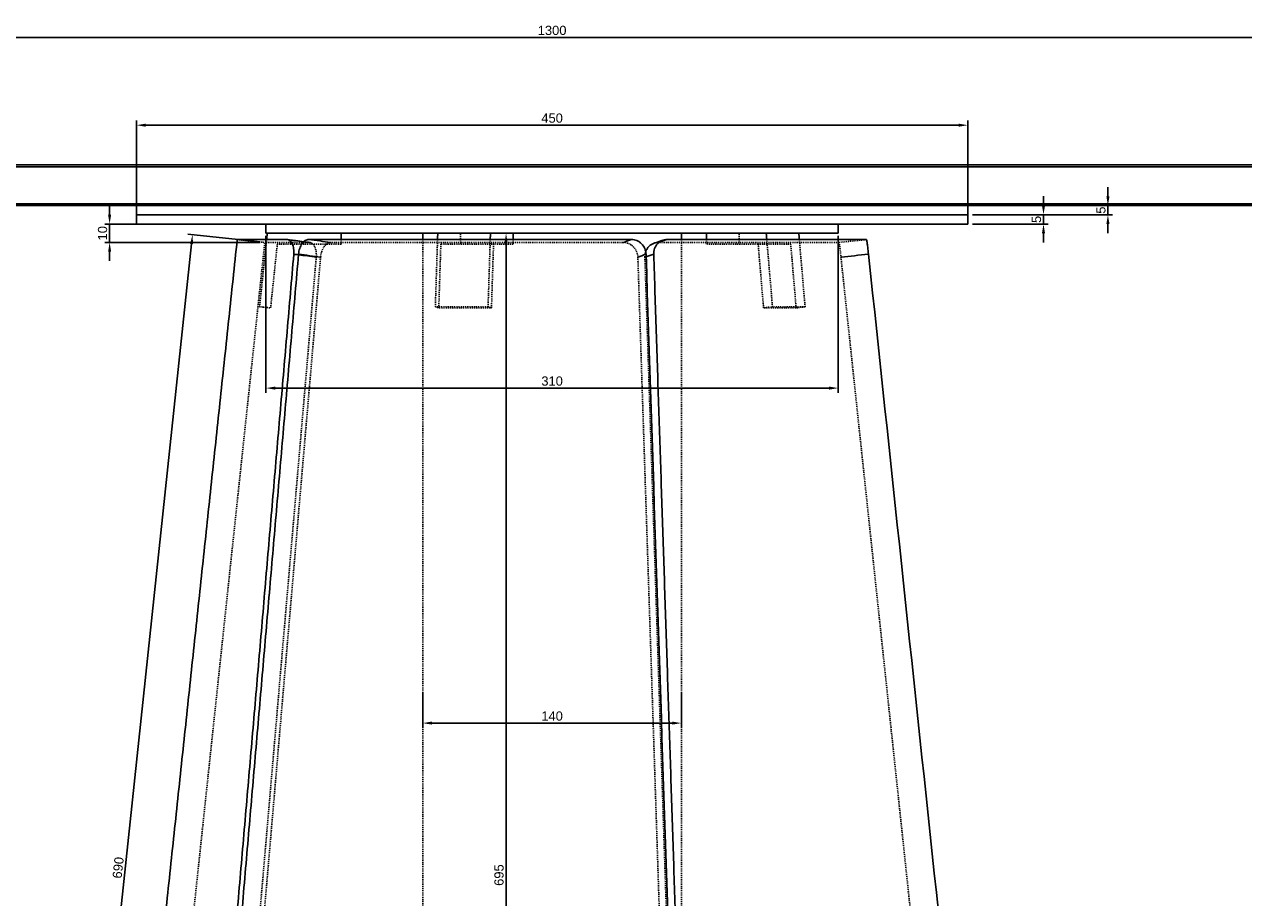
# Model space of a CAD drawing. Header units: millimetres. Extents: x -3463 to -1901, y 5135 to 6081.
# Tile 3 of 4: x -2898 to -2238, y 5608 to 6081. Entities that reach past the tile are written whole.
import ezdxf

# ---------------------------------------------------------------- set-up
doc = ezdxf.new("R2010")
doc.units = ezdxf.units.MM
doc.header["$MEASUREMENT"] = 0
doc.linetypes.add('Hidden', pattern=[1, 0.5, -0.5])
for name, color, linetype, true_color in [('20190212_BENT GLASS tables$CURVES$dimensions', 176, 'Continuous', 0x000080), ('offen', 8, 'Hidden', 0x7f7f7f), ('Zeichnung$Kanten', 178, 'Continuous', 0x000000), ('Zeichnung$Mittellinien', 178, 'Continuous', 0x000000)]:
    doc.layers.add(name, color=color, linetype=linetype, true_color=true_color)
doc.styles.add('Arial', font='txt')
doc.dimstyles.new('Default', dxfattribs={"dimscale": 5, "dimtxt": 1, "dimasz": 1, "dimexe": 0.5, "dimexo": 0.5, "dimgap": 0.25, "dimtad": 1, "dimtoh": 1, "dimdec": 0, "dimzin": 1, "dimdsep": 46, "dimtxsty": 'Arial', "dimcen": 0.5, "dimadec": 0, "dimazin": 0, "dimtfac": 1, "dimtdec": 4, "dimtix": 1, "dimtmove": 1, "dimatfit": 3, "dimfxl": 1, "dimtolj": 1, "dimtzin": 1, "dimarcsym": 0})

# ---------------------------------------------------------------- blocks, each defined once
blk = doc.blocks.new('*D1')
at = {"layer": '20190212_BENT GLASS tables$CURVES$dimensions', "color": 0, "lineweight": -2}
for p, q in [((-2860.06, 5982.44), (-2992.06, 5982.44)), ((-2989.56, 5267.44), (-2989.56, 5977.44)), ((-2860.06, 5262.44), (-2992.06, 5262.44))]:
    blk.add_line(p, q, dxfattribs=at)
at = {"layer": '20190212_BENT GLASS tables$CURVES$dimensions', "color": 0}
for points in [[(-2988.72, 5977.44), (-2990.39, 5977.44), (-2989.56, 5982.44)], [(-2990.39, 5267.44), (-2988.72, 5267.44), (-2989.56, 5262.44)]]:
    blk.add_solid(points, dxfattribs=at)
at = {"layer": 'Defpoints', "color": 0}
for p in [(-2989.56, 5982.44), (-2857.56, 5982.44), (-2857.56, 5262.44)]:
    blk.add_point(p, dxfattribs=at)
at = {"layer": '20190212_BENT GLASS tables$CURVES$dimensions', "color": 0, "insert": (-2993.36, 5622.44), "char_height": 5, "attachment_point": 5, "rotation": 90, "style": 'Arial'}
blk.add_mtext('\\A1;720', dxfattribs=at)
blk = doc.blocks.new('*D4')
at = {"layer": '20190212_BENT GLASS tables$CURVES$dimensions', "color": 0, "lineweight": -2}
for p, q in [((-2852.09, 5977.44), (-2852.09, 5982.44)), ((-2770.59, 5972.44), (-2854.59, 5972.44)), ((-2852.09, 5962.44), (-2852.09, 5972.44)), ((-2770.59, 5962.44), (-2854.59, 5962.44)), ((-2852.09, 5957.44), (-2852.09, 5952.44))]:
    blk.add_line(p, q, dxfattribs=at)
at = {"layer": '20190212_BENT GLASS tables$CURVES$dimensions', "color": 0}
for points in [[(-2852.92, 5977.44), (-2851.25, 5977.44), (-2852.09, 5972.44)], [(-2851.25, 5957.44), (-2852.92, 5957.44), (-2852.09, 5962.44)]]:
    blk.add_solid(points, dxfattribs=at)
at = {"layer": 'Defpoints', "color": 0}
for p in [(-2852.09, 5972.44), (-2768.09, 5972.44), (-2768.09, 5962.44)]:
    blk.add_point(p, dxfattribs=at)
at = {"layer": '20190212_BENT GLASS tables$CURVES$dimensions', "color": 0, "insert": (-2855.89, 5967.44), "char_height": 5, "attachment_point": 5, "rotation": 90, "style": 'Arial'}
blk.add_mtext('\\A1;10', dxfattribs=at)
blk = doc.blocks.new('*D8')
at = {"layer": '20190212_BENT GLASS tables$CURVES$dimensions', "color": 0, "lineweight": -2}
for p, q in [((-2626.99, 5967.44), (-2639.99, 5967.44)), ((-2637.49, 5277.44), (-2637.49, 5962.44)), ((-2626.99, 5272.44), (-2639.99, 5272.44))]:
    blk.add_line(p, q, dxfattribs=at)
at = {"layer": '20190212_BENT GLASS tables$CURVES$dimensions', "color": 0}
for points in [[(-2636.66, 5962.44), (-2638.32, 5962.44), (-2637.49, 5967.44)], [(-2638.32, 5277.44), (-2636.66, 5277.44), (-2637.49, 5272.44)]]:
    blk.add_solid(points, dxfattribs=at)
at = {"layer": 'Defpoints', "color": 0}
for p in [(-2637.49, 5967.44), (-2624.49, 5967.44), (-2624.49, 5272.44)]:
    blk.add_point(p, dxfattribs=at)
at = {"layer": '20190212_BENT GLASS tables$CURVES$dimensions', "color": 0, "insert": (-2641.29, 5619.94), "char_height": 5, "attachment_point": 5, "rotation": 90, "style": 'Arial'}
blk.add_mtext('\\A1;695', dxfattribs=at)
blk = doc.blocks.new('*D9')
at = {"layer": '20190212_BENT GLASS tables$CURVES$dimensions', "color": 0, "lineweight": -2}
for p, q in [((-2682.56, 5718.72), (-2682.56, 5699.72)), ((-2542.56, 5718.72), (-2542.56, 5699.72)), ((-2677.56, 5702.22), (-2547.56, 5702.22))]:
    blk.add_line(p, q, dxfattribs=at)
at = {"layer": '20190212_BENT GLASS tables$CURVES$dimensions', "color": 0}
for points in [[(-2677.56, 5703.05), (-2677.56, 5701.39), (-2682.56, 5702.22)], [(-2547.56, 5701.39), (-2547.56, 5703.05), (-2542.56, 5702.22)]]:
    blk.add_solid(points, dxfattribs=at)
at = {"layer": 'Defpoints', "color": 0}
for p in [(-2682.56, 5721.22), (-2542.56, 5721.22), (-2542.56, 5702.22)]:
    blk.add_point(p, dxfattribs=at)
at = {"layer": '20190212_BENT GLASS tables$CURVES$dimensions', "color": 0, "insert": (-2612.56, 5706.02), "char_height": 5, "attachment_point": 5, "style": 'Arial'}
blk.add_mtext('\\A1;140', dxfattribs=at)
blk = doc.blocks.new('*D10')
at = {"layer": '20190212_BENT GLASS tables$CURVES$dimensions', "color": 0, "lineweight": -2}
for p, q in [((-2770.57, 5962.71), (-2809.69, 5966.87)), ((-2807.74, 5961.63), (-2879.6, 5285.45)), ((-2843.49, 5276.58), (-2882.61, 5280.74))]:
    blk.add_line(p, q, dxfattribs=at)
at = {"layer": '20190212_BENT GLASS tables$CURVES$dimensions', "color": 0}
for points in [[(-2806.91, 5961.54), (-2808.57, 5961.72), (-2807.21, 5966.6)], [(-2880.43, 5285.54), (-2878.77, 5285.36), (-2880.13, 5280.48)]]:
    blk.add_solid(points, dxfattribs=at)
at = {"layer": 'Defpoints', "color": 0}
for p in [(-2768.09, 5962.44), (-2880.13, 5280.48), (-2841, 5276.32)]:
    blk.add_point(p, dxfattribs=at)
at = {"layer": '20190212_BENT GLASS tables$CURVES$dimensions', "color": 0, "insert": (-2847.45, 5623.94), "char_height": 5, "attachment_point": 5, "rotation": 83.93372, "style": 'Arial'}
blk.add_mtext('\\A1;690', dxfattribs=at)
blk = doc.blocks.new('*D15')
at = {"layer": '20190212_BENT GLASS tables$CURVES$dimensions', "color": 0, "lineweight": -2}
for p, q in [((-2837.56, 5982.44), (-2837.56, 6028.44)), ((-2832.56, 6025.94), (-2392.56, 6025.94)), ((-2387.56, 5982.44), (-2387.56, 6028.44))]:
    blk.add_line(p, q, dxfattribs=at)
at = {"layer": '20190212_BENT GLASS tables$CURVES$dimensions', "color": 0}
for points in [[(-2832.56, 6026.78), (-2832.56, 6025.11), (-2837.56, 6025.94)], [(-2392.56, 6025.11), (-2392.56, 6026.78), (-2387.56, 6025.94)]]:
    blk.add_solid(points, dxfattribs=at)
at = {"layer": 'Defpoints', "color": 0}
for p in [(-2387.56, 6025.94), (-2837.56, 5979.94), (-2387.56, 5979.94)]:
    blk.add_point(p, dxfattribs=at)
at = {"layer": '20190212_BENT GLASS tables$CURVES$dimensions', "color": 0, "insert": (-2612.56, 6029.75), "char_height": 5, "attachment_point": 5, "style": 'Arial'}
blk.add_mtext('\\A1;450', dxfattribs=at)
blk = doc.blocks.new('*D16')
at = {"layer": '20190212_BENT GLASS tables$CURVES$dimensions', "color": 0, "lineweight": -2}
for p, q in [((-2767.46, 5966.09), (-2767.46, 5881.09)), ((-2457.65, 5966.09), (-2457.65, 5881.09)), ((-2762.46, 5883.59), (-2462.65, 5883.59))]:
    blk.add_line(p, q, dxfattribs=at)
at = {"layer": '20190212_BENT GLASS tables$CURVES$dimensions', "color": 0}
for points in [[(-2762.46, 5884.42), (-2762.46, 5882.75), (-2767.46, 5883.59)], [(-2462.65, 5882.75), (-2462.65, 5884.42), (-2457.65, 5883.59)]]:
    blk.add_solid(points, dxfattribs=at)
at = {"layer": 'Defpoints', "color": 0}
for p in [(-2767.46, 5968.59), (-2457.65, 5968.59), (-2457.65, 5883.59)]:
    blk.add_point(p, dxfattribs=at)
at = {"layer": '20190212_BENT GLASS tables$CURVES$dimensions', "color": 0, "insert": (-2612.56, 5887.39), "char_height": 5, "attachment_point": 5, "style": 'Arial'}
blk.add_mtext('\\A1;310', dxfattribs=at)
blk = doc.blocks.new('*D17')
at = {"layer": '20190212_BENT GLASS tables$CURVES$dimensions', "color": 0, "lineweight": -2}
for p, q in [((-2346.56, 5982.44), (-2346.56, 5987.44)), ((-2385.06, 5977.44), (-2344.06, 5977.44)), ((-2346.56, 5977.44), (-2346.56, 5972.44)), ((-2385.06, 5972.44), (-2344.06, 5972.44)), ((-2346.56, 5967.44), (-2346.56, 5962.44))]:
    blk.add_line(p, q, dxfattribs=at)
at = {"layer": '20190212_BENT GLASS tables$CURVES$dimensions', "color": 0}
for points in [[(-2347.39, 5982.44), (-2345.72, 5982.44), (-2346.56, 5977.44)], [(-2345.72, 5967.44), (-2347.39, 5967.44), (-2346.56, 5972.44)]]:
    blk.add_solid(points, dxfattribs=at)
at = {"layer": 'Defpoints', "color": 0}
for p in [(-2387.56, 5977.44), (-2387.56, 5972.44), (-2346.56, 5972.44)]:
    blk.add_point(p, dxfattribs=at)
at = {"layer": '20190212_BENT GLASS tables$CURVES$dimensions', "color": 0, "insert": (-2350.35, 5974.94), "char_height": 5, "attachment_point": 5, "rotation": 90, "style": 'Arial'}
blk.add_mtext('\\A1;5', dxfattribs=at)
blk = doc.blocks.new('*D18')
at = {"layer": '20190212_BENT GLASS tables$CURVES$dimensions', "color": 0, "lineweight": -2}
for p, q in [((-2311.68, 5987.44), (-2311.68, 5992.44)), ((-2385.06, 5982.44), (-2309.18, 5982.44)), ((-2311.68, 5982.44), (-2311.68, 5977.44)), ((-2385.06, 5977.44), (-2309.18, 5977.44)), ((-2311.68, 5972.44), (-2311.68, 5967.44))]:
    blk.add_line(p, q, dxfattribs=at)
at = {"layer": '20190212_BENT GLASS tables$CURVES$dimensions', "color": 0}
for points in [[(-2312.51, 5987.44), (-2310.84, 5987.44), (-2311.68, 5982.44)], [(-2310.84, 5972.44), (-2312.51, 5972.44), (-2311.68, 5977.44)]]:
    blk.add_solid(points, dxfattribs=at)
at = {"layer": 'Defpoints', "color": 0}
for p in [(-2387.56, 5982.44), (-2387.56, 5977.44), (-2311.68, 5977.44)]:
    blk.add_point(p, dxfattribs=at)
at = {"layer": '20190212_BENT GLASS tables$CURVES$dimensions', "color": 0, "insert": (-2315.47, 5979.94), "char_height": 5, "attachment_point": 5, "rotation": 90, "style": 'Arial'}
blk.add_mtext('\\A1;5', dxfattribs=at)
blk = doc.blocks.new('*D19')
at = {"layer": '20190212_BENT GLASS tables$CURVES$dimensions', "color": 0, "lineweight": -2}
for p, q in [((-3262.56, 6025.94), (-3262.56, 6075.94)), ((-3257.56, 6073.44), (-1967.56, 6073.44)), ((-1962.56, 6025.94), (-1962.56, 6075.94))]:
    blk.add_line(p, q, dxfattribs=at)
at = {"layer": '20190212_BENT GLASS tables$CURVES$dimensions', "color": 0}
for points in [[(-3257.56, 6074.28), (-3257.56, 6072.61), (-3262.56, 6073.44)], [(-1967.56, 6072.61), (-1967.56, 6074.28), (-1962.56, 6073.44)]]:
    blk.add_solid(points, dxfattribs=at)
at = {"layer": 'Defpoints', "color": 0}
for p in [(-1962.56, 6073.44), (-3262.56, 6023.44), (-1962.56, 6023.44)]:
    blk.add_point(p, dxfattribs=at)
at = {"layer": '20190212_BENT GLASS tables$CURVES$dimensions', "color": 0, "insert": (-2612.56, 6077.25), "char_height": 5, "attachment_point": 5, "style": 'Arial'}
blk.add_mtext('\\A1;1300', dxfattribs=at)

msp = doc.modelspace()

# ---------------------------------------------------------------- linework, layer by layer
at = {"layer": 'offen'}
for points, degree in [([(-2662.1, 5961.44), (-2662.1, 5964.44), (-2662.1, 5967.44)], 2), ([(-2645.93, 5967.44), (-2646, 5967.44), (-2646.07, 5967.44)], 2), ([(-2511.37, 5961.44), (-2511.37, 5964.44), (-2511.37, 5967.44)], 2), ([(-2496.38, 5967.44), (-2496.51, 5967.44), (-2496.64, 5967.44)], 2), ([(-2841, 5276.32), (-2804.55, 5619.38), (-2768.09, 5962.44)], 2), ([(-2782.99, 5964.03), (-2775.54, 5963.24), (-2768.09, 5962.44)], 2), ([(-2767.09, 5964.03), (-2769, 5945.85), (-2770.91, 5927.66)], 2), ([(-2743.97, 5962.44), (-2752.01, 5962.44), (-2760.05, 5962.44), (-2768.09, 5962.44)], 3), ([(-2764.94, 5927.04), (-2763.13, 5944.24), (-2761.33, 5961.44)], 2), ([(-2761.33, 5961.44), (-2744.03, 5961.44), (-2726.73, 5961.44)], 2), ([(-2574.05, 5962.44), (-2626.79, 5962.44), (-2679.54, 5962.44), (-2732.28, 5962.44)], 3), ([(-2726.73, 5961.44), (-2726.73, 5962.74), (-2726.73, 5964.03)], 2), ([(-2682.56, 5272.44), (-2682.56, 5618.24), (-2682.56, 5964.03)], 2), ([(-2674.57, 5964.03), (-2675.17, 5945.85), (-2675.76, 5927.66)], 2), ([(-2673.91, 5927.04), (-2673.35, 5944.24), (-2672.79, 5961.44)], 2), ([(-2644.26, 5961.44), (-2658.53, 5961.44), (-2672.79, 5961.44)], 2), ([(-2646.04, 5964.03), (-2646.63, 5945.85), (-2647.22, 5927.66)], 2), ([(-2645.38, 5927.04), (-2644.82, 5944.24), (-2644.26, 5961.44)], 2), ([(-2644.26, 5961.44), (-2638.92, 5961.44), (-2633.57, 5961.44)], 2), ([(-2633.57, 5961.44), (-2633.57, 5962.74), (-2633.57, 5964.03)], 2), ([(-2457.34, 5962.44), (-2489.94, 5962.44), (-2522.54, 5962.44), (-2555.14, 5962.44)], 3), ([(-2542.56, 5279.45), (-2542.56, 5621.74), (-2542.56, 5964.03)], 2), ([(-2529, 5961.44), (-2529, 5962.74), (-2529, 5964.03)], 2), ([(-2501.01, 5961.44), (-2515.01, 5961.44), (-2529, 5961.44)], 2), ([(-2483.38, 5961.44), (-2492.2, 5961.44), (-2501.01, 5961.44)], 2), ([(-2498.09, 5927.04), (-2499.55, 5944.24), (-2501.01, 5961.44)], 2), ([(-2496.35, 5964.03), (-2494.81, 5945.85), (-2493.26, 5927.66)], 2), ([(-2480.45, 5927.04), (-2481.92, 5944.24), (-2483.38, 5961.44)], 2), ([(-2478.72, 5964.03), (-2477.17, 5945.85), (-2475.63, 5927.66)], 2), ([(-2740.23, 5954.52), (-2769.04, 5619.4), (-2797.86, 5284.29)], 2), ([(-2795.51, 5284.29), (-2766.69, 5619.4), (-2737.88, 5954.52)], 2), ([(-2566.14, 5954.52), (-2555.13, 5619.4), (-2544.13, 5284.29)], 2), ([(-2540.32, 5284.29), (-2551.33, 5619.4), (-2562.34, 5954.52)], 2), ([(-2456.2, 5954.52), (-2420.58, 5619.4), (-2384.96, 5284.29)], 2), ([(-2770.91, 5927.66), (-2767.93, 5927.35), (-2764.94, 5927.04)], 2), ([(-2675.76, 5927.66), (-2661.49, 5927.66), (-2647.22, 5927.66)], 2), ([(-2675.76, 5927.66), (-2674.83, 5927.35), (-2673.91, 5927.04)], 2), ([(-2645.38, 5927.04), (-2659.65, 5927.04), (-2673.91, 5927.04)], 2), ([(-2647.22, 5927.66), (-2646.3, 5927.35), (-2645.38, 5927.04)], 2), ([(-2493.26, 5927.66), (-2495.67, 5927.35), (-2498.09, 5927.04)], 2), ([(-2480.45, 5927.04), (-2489.27, 5927.04), (-2498.09, 5927.04)], 2), ([(-2493.26, 5927.66), (-2484.44, 5927.66), (-2475.63, 5927.66)], 2), ([(-2475.63, 5927.66), (-2478.04, 5927.35), (-2480.45, 5927.04)], 2)]:
    msp.add_open_spline(points, degree=degree, dxfattribs=at)
for points, knots in [([(-2746.96, 5962.85), (-2745.91, 5962.72), (-2744.87, 5962.58), (-2743.82, 5962.44), (-2743.77, 5962.44), (-2743.72, 5962.43), (-2743.67, 5962.43)], [11.131052, 11.131052, 11.131052, 11.131052, 14.999815, 14.999815, 14.999815, 15.176428, 15.176428, 15.176428, 15.176428]), ([(-2743.67, 5962.43), (-2743.4, 5962.39), (-2742.84, 5962.21), (-2742.09, 5961.65), (-2741.45, 5960.86), (-2740.92, 5959.85), (-2740.52, 5958.66), (-2740.17, 5956.87), (-2740.15, 5955.47), (-2740.23, 5954.52)], [0, 0, 0, 0, 0.839076, 1.746536, 2.74949, 3.8939, 5.155985, 6.492165, 9.346951, 9.346951, 9.346951, 9.346951]), ([(-2737.88, 5954.52), (-2737.83, 5955.05), (-2737.68, 5956.09), (-2737.28, 5957.59), (-2736.71, 5958.96), (-2736.01, 5960.16), (-2735.19, 5961.14), (-2734.28, 5961.88), (-2733.3, 5962.34), (-2732.62, 5962.44), (-2732.28, 5962.44)], [0, 0, 0, 0, 1.582784, 3.163425, 4.633936, 6.041239, 7.306761, 8.469102, 9.521685, 10.526553, 10.526553, 10.526553, 10.526553]), ([(-2574.05, 5962.44), (-2573.55, 5962.44), (-2572.53, 5962.34), (-2571.07, 5961.89), (-2569.71, 5961.15), (-2568.11, 5959.82), (-2566.63, 5957.62), (-2566.17, 5955.56), (-2566.14, 5954.52)], [0, 0, 0, 0, 1.504896, 3.035381, 4.561417, 6.127912, 9.256424, 12.369189, 12.369189, 12.369189, 12.369189]), ([(-2457.34, 5962.44), (-2457.28, 5962.45), (-2457.21, 5962.46), (-2457.14, 5962.47), (-2452.23, 5962.99), (-2447.32, 5963.51), (-2442.41, 5964.03)], [-0.203453, -0.203453, -0.203453, -0.203453, 0.000549, 0.000549, 0.000549, 14.814666, 14.814666, 14.814666, 14.814666]), ([(-2457.34, 5962.44), (-2457.33, 5962.44), (-2457.32, 5962.44), (-2457.28, 5962.4), (-2457.24, 5962.32), (-2457.19, 5962.17), (-2457.12, 5961.88), (-2457.02, 5961.36), (-2456.9, 5960.56), (-2456.76, 5959.52), (-2456.51, 5957.49), (-2456.33, 5955.79), (-2456.2, 5954.52)], [0, 0, 0, 0, 0.023458, 0.054786, 0.149989, 0.299698, 0.508646, 1.07359, 1.879851, 2.918451, 4.219505, 8.040702, 8.040702, 8.040702, 8.040702])]:
    msp.add_open_spline(points, degree=3, knots=knots, dxfattribs=at)
for points, weights in [([(-2743.97, 5962.44), (-2743.83, 5962.44), (-2743.7, 5962.43)], [1, 0.99825198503, 1]), ([(-2557.21, 5962.12), (-2556.2, 5962.44), (-2555.14, 5962.44)], [1, 0.988334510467, 1]), ([(-2562.34, 5954.52), (-2562.39, 5956.06), (-2561.88, 5957.51)], [1, 0.982740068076, 1])]:
    msp.add_rational_spline(points, weights, degree=2, dxfattribs=at)
at = {"layer": 'Zeichnung$Kanten'}
for points, degree in [([(-3262.56, 6003.44), (-2612.56, 6003.44), (-1962.56, 6003.44)], 2), ([(-3262.56, 5983.44), (-2612.56, 5983.44), (-1962.56, 5983.44)], 2), ([(-2752.26, 5956.09), (-2752.33, 5956.1), (-2752.41, 5956.11)], 2), ([(-2749.86, 5955.77), (-2750.66, 5955.88), (-2751.46, 5955.98), (-2752.26, 5956.09)], 3), ([(-2740.23, 5954.52), (-2743.44, 5954.94), (-2746.65, 5955.36), (-2749.86, 5955.77)], 3), ([(-2562.34, 5954.52), (-2562.11, 5954.59), (-2561.89, 5954.67), (-2561.67, 5954.74)], 3), ([(-2561.67, 5954.74), (-2560.31, 5955.19), (-2558.96, 5955.64), (-2557.6, 5956.09)], 3), ([(-2557.6, 5956.09), (-2557.57, 5956.1), (-2557.55, 5956.11)], 2), ([(-2456.2, 5954.52), (-2451.29, 5955.04), (-2446.38, 5955.56), (-2441.47, 5956.09)], 3), ([(-2441.47, 5956.09), (-2441.37, 5956.1), (-2441.28, 5956.11)], 2)]:
    msp.add_open_spline(points, degree=degree, dxfattribs=at)
for points, knots in [([(-2743.97, 5962.44), (-2744.02, 5962.45), (-2744.08, 5962.46), (-2744.14, 5962.47), (-2748.15, 5962.99), (-2752.16, 5963.51), (-2756.16, 5964.03)], [-0.203453, -0.203453, -0.203453, -0.203453, 0.000549, 0.000549, 0.000549, 14.814667, 14.814667, 14.814667, 14.814667]), ([(-2732.28, 5962.44), (-2732.34, 5962.45), (-2732.39, 5962.46), (-2732.44, 5962.47), (-2736.38, 5962.99), (-2740.31, 5963.51), (-2744.25, 5964.03)], [-0.203453, -0.203453, -0.203453, -0.203453, 0.000549, 0.000549, 0.000549, 14.814667, 14.814667, 14.814667, 14.814667]), ([(-2574.05, 5962.44), (-2574.03, 5962.45), (-2574.01, 5962.46), (-2573.99, 5962.47), (-2572.53, 5962.99), (-2571.08, 5963.51), (-2569.62, 5964.03)], [-0.203453, -0.203453, -0.203453, -0.203453, 0.000549, 0.000549, 0.000549, 14.814667, 14.814667, 14.814667, 14.814667]), ([(-2555.14, 5962.44), (-2555.11, 5962.45), (-2555.09, 5962.46), (-2555.07, 5962.47), (-2553.49, 5962.99), (-2551.91, 5963.51), (-2550.34, 5964.03)], [-0.203453, -0.203453, -0.203453, -0.203453, 0.000549, 0.000549, 0.000549, 14.814646, 14.814646, 14.814646, 14.814646]), ([(-2737.88, 5954.52), (-2741.81, 5955.04), (-2745.75, 5955.56), (-2749.68, 5956.09), (-2749.73, 5956.09), (-2749.78, 5956.1), (-2749.83, 5956.11)], [0.000549, 0.000549, 0.000549, 0.000549, 14.814667, 14.814667, 14.814667, 15.000548, 15.000548, 15.000548, 15.000548]), ([(-2566.14, 5954.52), (-2564.68, 5955.04), (-2563.22, 5955.56), (-2561.77, 5956.09), (-2561.75, 5956.09), (-2561.73, 5956.1), (-2561.71, 5956.11)], [0.000549, 0.000549, 0.000549, 0.000549, 14.814667, 14.814667, 14.814667, 15.000548, 15.000548, 15.000548, 15.000548])]:
    msp.add_open_spline(points, degree=3, knots=knots, dxfattribs=at)
at = {"layer": 'Zeichnung$Mittellinien'}
for points, degree in [([(-3261.56, 6004.44), (-2828.89, 6004.44), (-2396.22, 6004.44), (-1963.56, 6004.44)], 3), ([(-3261.56, 5982.44), (-2828.89, 5982.44), (-2396.22, 5982.44), (-1963.56, 5982.44)], 3), ([(-2837.56, 5977.44), (-2837.56, 5979.94), (-2837.56, 5982.44)], 2), ([(-2387.56, 5977.44), (-2387.56, 5979.94), (-2387.56, 5982.44)], 2), ([(-2837.56, 5972.44), (-2837.56, 5974.94), (-2837.56, 5977.44)], 2), ([(-2837.56, 5977.44), (-2612.56, 5977.44), (-2387.56, 5977.44)], 2), ([(-2387.56, 5972.44), (-2387.56, 5974.94), (-2387.56, 5977.44)], 2), ([(-2837.56, 5972.44), (-2612.56, 5972.44), (-2387.56, 5972.44)], 2), ([(-2767.46, 5967.44), (-2767.46, 5969.94), (-2767.46, 5972.44)], 2), ([(-2767.46, 5967.44), (-2706.76, 5967.44), (-2646.07, 5967.44)], 2), ([(-2766.73, 5967.44), (-2766.91, 5965.74), (-2767.09, 5964.03)], 2), ([(-2726.73, 5964.03), (-2726.73, 5965.74), (-2726.73, 5967.44)], 2), ([(-2682.56, 5964.03), (-2682.56, 5965.74), (-2682.56, 5967.44)], 2), ([(-2674.46, 5967.44), (-2674.52, 5965.74), (-2674.57, 5964.03)], 2), ([(-2645.93, 5967.44), (-2645.99, 5965.74), (-2646.04, 5964.03)], 2), ([(-2645.93, 5967.44), (-2571.29, 5967.44), (-2496.64, 5967.44)], 2), ([(-2633.57, 5964.03), (-2633.57, 5965.74), (-2633.57, 5967.44)], 2), ([(-2542.56, 5964.03), (-2542.56, 5965.74), (-2542.56, 5967.44)], 2), ([(-2529, 5964.03), (-2529, 5965.74), (-2529, 5967.44)], 2), ([(-2496.64, 5967.44), (-2496.5, 5965.74), (-2496.35, 5964.03)], 2), ([(-2496.38, 5967.44), (-2477.02, 5967.44), (-2457.65, 5967.44)], 2), ([(-2479.01, 5967.44), (-2478.86, 5965.74), (-2478.72, 5964.03)], 2), ([(-2457.65, 5967.44), (-2457.65, 5969.94), (-2457.65, 5972.44)], 2), ([(-2855.92, 5277.91), (-2819.46, 5620.97), (-2783, 5964.03)], 2), ([(-2783, 5964.03), (-2783, 5964.03), (-2783, 5964.03)], 2), ([(-2756.16, 5964.03), (-2765.11, 5964.03), (-2774.06, 5964.03), (-2783, 5964.03)], 3), ([(-2755.8, 5964), (-2752.86, 5963.62), (-2749.91, 5963.24), (-2746.96, 5962.85)], 3), ([(-2569.62, 5964.03), (-2627.83, 5964.03), (-2686.04, 5964.03), (-2744.25, 5964.03)], 3), ([(-2442.41, 5964.03), (-2478.39, 5964.03), (-2514.36, 5964.03), (-2550.34, 5964.03)], 3), ([(-2561.71, 5956.11), (-2554.35, 5732.69), (-2546.99, 5509.28), (-2539.64, 5285.87)], 3), ([(-2441.28, 5956.11), (-2417.54, 5732.69), (-2393.79, 5509.28), (-2370.05, 5285.87)], 3)]:
    msp.add_open_spline(points, degree=degree, dxfattribs=at)
for points, knots in [([(-2756.16, 5964.03), (-2755.88, 5964.03), (-2755.29, 5963.92), (-2754.48, 5963.43), (-2753.78, 5962.66), (-2753.19, 5961.65), (-2752.74, 5960.44), (-2752.46, 5959.08), (-2752.33, 5957.61), (-2752.36, 5956.61), (-2752.41, 5956.11)], [0, 0, 0, 0, 0.860162, 1.771827, 2.785694, 3.956089, 5.26344, 6.661068, 8.123812, 9.656006, 9.656006, 9.656006, 9.656006]), ([(-2749.83, 5956.11), (-2749.79, 5956.63), (-2749.64, 5957.66), (-2749.24, 5959.15), (-2748.68, 5960.52), (-2747.99, 5961.72), (-2747.17, 5962.71), (-2746.26, 5963.45), (-2745.27, 5963.92), (-2744.58, 5964.03), (-2744.25, 5964.03)], [0, 0, 0, 0, 1.583078, 3.12781, 4.599316, 6.00866, 7.276465, 8.440409, 9.516551, 10.516589, 10.516589, 10.516589, 10.516589]), ([(-2569.62, 5964.03), (-2569.12, 5964.03), (-2568.11, 5963.93), (-2566.65, 5963.48), (-2565.29, 5962.74), (-2563.68, 5961.41), (-2562.21, 5959.21), (-2561.75, 5957.14), (-2561.71, 5956.11)], [0, 0, 0, 0, 1.503362, 3.032957, 4.558641, 6.125167, 9.254266, 12.367663, 12.367663, 12.367663, 12.367663]), ([(-2561.88, 5957.51), (-2561.79, 5957.77), (-2561.57, 5958.3), (-2561.03, 5959.29), (-2560.15, 5960.4), (-2558.83, 5961.45), (-2557.82, 5961.92), (-2557.3, 5962.1)], [0, 0, 0, 0, 0.840219, 1.690197, 3.391705, 5.061838, 6.70933, 6.70933, 6.70933, 6.70933]), ([(-2557.55, 5956.11), (-2557.56, 5956.62), (-2557.5, 5957.65), (-2557.13, 5959.13), (-2556.48, 5960.52), (-2555.57, 5961.74), (-2554.46, 5962.74), (-2553.17, 5963.48), (-2551.78, 5963.93), (-2550.82, 5964.03), (-2550.34, 5964.03)], [0, 0, 0, 0, 1.535639, 3.075856, 4.584416, 6.102904, 7.602715, 9.059162, 10.520059, 11.96172, 11.96172, 11.96172, 11.96172]), ([(-2557.3, 5962.1), (-2557.29, 5962.1), (-2557.28, 5962.1), (-2557.27, 5962.11), (-2555.71, 5962.62), (-2554.14, 5963.14), (-2552.58, 5963.66)], [0.101677, 0.101677, 0.101677, 0.101677, 0.203906, 0.203906, 0.203906, 14.895811, 14.895811, 14.895811, 14.895811]), ([(-2442.41, 5964.03), (-2442.4, 5964.03), (-2442.39, 5964.02), (-2442.35, 5963.98), (-2442.32, 5963.9), (-2442.27, 5963.76), (-2442.2, 5963.46), (-2442.1, 5962.94), (-2441.98, 5962.15), (-2441.84, 5961.11), (-2441.6, 5959.07), (-2441.42, 5957.37), (-2441.28, 5956.11)], [0, 0, 0, 0, 0.022014, 0.052258, 0.146196, 0.295115, 0.503518, 1.067817, 1.873747, 2.912243, 4.213368, 8.035161, 8.035161, 8.035161, 8.035161])]:
    msp.add_open_spline(points, degree=3, knots=knots, dxfattribs=at)
for points, weights in [([(-2752.41, 5956.11), (-2781.2, 5620.99), (-2810, 5285.87)], [1, 0.999999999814, 1]), ([(-2807.5, 5285.87), (-2778.67, 5620.99), (-2749.83, 5956.11)], [1, 0.999999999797, 1]), ([(-2535.59, 5285.87), (-2546.58, 5620.99), (-2557.55, 5956.11)], [1, 0.99999999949, 1])]:
    msp.add_rational_spline(points, weights, degree=2, dxfattribs=at)

# ---------------------------------------------------------------- dimensions: what is measured, and where the dimension line sits
at = {"layer": '20190212_BENT GLASS tables$CURVES$dimensions'}
for base, p1, p2, picture, middle in [((-1962.56, 6073.44), (-3262.56, 6023.44), (-1962.56, 6023.44), '*D19', (-2612.56, 6077.25)), ((-2387.56, 6025.94), (-2837.56, 5979.94), (-2387.56, 5979.94), '*D15', (-2612.56, 6029.75)), ((-2457.65, 5883.59), (-2767.46, 5968.59), (-2457.65, 5968.59), '*D16', (-2612.56, 5887.39))]:
    dim = msp.add_linear_dim(base=base, p1=p1, p2=p2, dimstyle='Default', dxfattribs=at)
    dim.commit()
    dim.dimension.update_dxf_attribs({"geometry": picture, "text_midpoint": middle})
for base, p1, p2, picture, middle in [((-2311.68, 5977.44), (-2387.56, 5982.44), (-2387.56, 5977.44), '*D18', (-2315.47, 5979.94)), ((-2346.56, 5972.44), (-2387.56, 5977.44), (-2387.56, 5972.44), '*D17', (-2350.35, 5974.94)), ((-2989.56, 5982.44), (-2857.56, 5262.44), (-2857.56, 5982.44), '*D1', (-2993.36, 5622.44)), ((-2852.09, 5972.44), (-2768.09, 5962.44), (-2768.09, 5972.44), '*D4', (-2855.89, 5967.44))]:
    dim = msp.add_linear_dim(base=base, p1=p1, p2=p2, angle=90, dimstyle='Default', dxfattribs=at)
    dim.commit()
    dim.dimension.update_dxf_attribs({"geometry": picture, "text_midpoint": middle})
for p1, p2, distance, picture, middle in [((-2768.09, 5962.44), (-2841, 5276.32), -39.34, '*D10', (-2847.45, 5623.94)), ((-2624.49, 5272.44), (-2624.49, 5967.44), 13, '*D8', (-2641.29, 5619.94)), ((-2682.56, 5721.22), (-2542.56, 5721.22), -19, '*D9', (-2612.56, 5706.02))]:
    dim = msp.add_aligned_dim(p1=p1, p2=p2, distance=distance, dimstyle='Default', dxfattribs=at)
    dim.commit()
    dim.dimension.update_dxf_attribs({"geometry": picture, "text_midpoint": middle})

doc.saveas('drawing.dxf')
